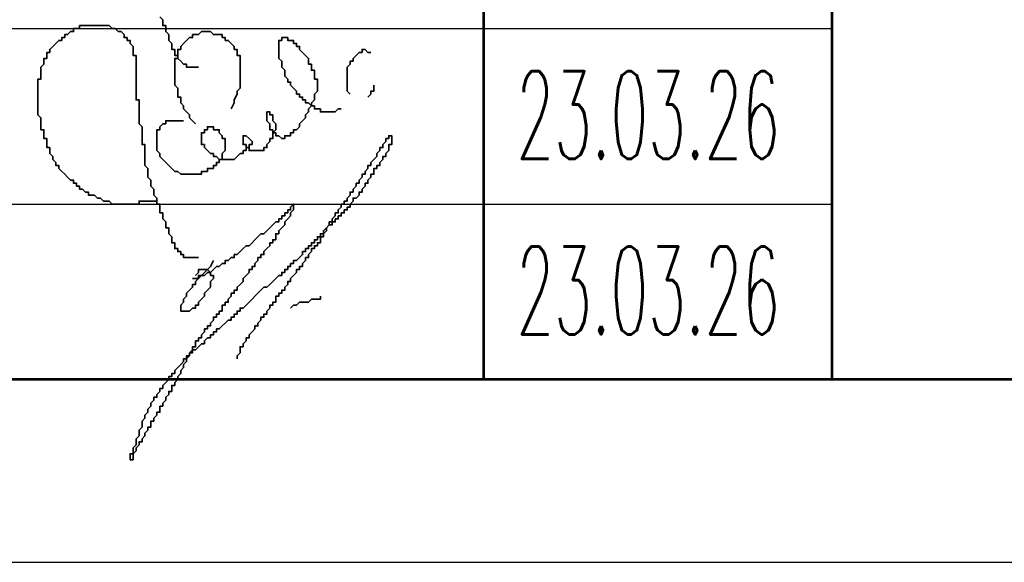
# Model space of a CAD drawing. Header units: millimetres. Extents: x -4 to 206, y 6 to 303.
# Tile 3 of 11: x 57 to 85, y 6 to 22. Entities that reach past the tile are written whole.
import ezdxf
from ezdxf.xclip import XClip

# ---------------------------------------------------------------- set-up
doc = ezdxf.new("R2010")
doc.units = ezdxf.units.MM
doc.header["$MEASUREMENT"] = 0
doc.header["$XCLIPFRAME"] = 0
doc.layers.get('0').update_dxf_attribs({"linetype": 'CONTINUOUS'})
doc.styles.add('simplex.shx', font='simplex.shx', dxfattribs={"width": 0.9, "height": 2})

# ---------------------------------------------------------------- blocks, each defined once
blk = doc.blocks.new('MF607_4')
at = {"color": 7, "linetype": 'Continuous', "lineweight": 53, "true_color": 0x000007}
blk.add_lwpolyline([(199.729, 297.011), (199.729, 11.515), (15.748, 11.515)], dxfattribs=at)

msp = doc.modelspace()

# ---------------------------------------------------------------- linework, layer by layer
at = {"color": 7, "linetype": 'Continuous', "lineweight": 53, "true_color": 0x000007}
for p, q in [((70.443, 11.515), (70.443, 51.308)), ((80.349, 51.308), (80.349, 11.515))]:
    msp.add_line(p, q, dxfattribs=at)
at = {"color": 7, "linetype": 'Continuous', "lineweight": 25, "true_color": 0x000007}
for p, q in [((15.748, 21.505), (80.349, 21.505)), ((15.748, 16.51), (80.349, 16.51))]:
    msp.add_line(p, q, dxfattribs=at)
at = {"color": 7, "linetype": 'Continuous', "lineweight": 25}
msp.add_line((-4.174, 6.309), (205.791, 6.309), dxfattribs=at)
at = {"color": 7, "linetype": 'Continuous', "lineweight": 35, "true_color": 0x000007}
for points in [[(62.315, 14.986), (62.23, 14.986), (62.145, 14.986), (62.061, 14.986), (61.976, 14.986), (61.891, 14.986), (61.891, 15.071), (61.807, 15.071), (61.807, 15.155), (61.722, 15.155), (61.722, 15.24), (61.637, 15.24), (61.637, 15.325), (61.637, 15.409), (61.553, 15.409), (61.553, 15.494), (61.553, 15.579), (61.468, 15.663), (61.468, 15.748), (61.468, 15.833), (61.383, 15.833), (61.383, 15.917), (61.383, 16.002), (61.299, 16.087), (61.299, 16.171), (61.299, 16.256), (61.214, 16.256), (61.214, 16.341), (61.214, 16.425), (61.214, 16.51), (61.129, 16.51), (61.129, 16.595), (61.129, 16.679), (61.045, 16.764), (61.045, 16.849), (61.045, 16.933), (60.96, 17.018), (60.96, 17.103), (60.96, 17.187), (60.875, 17.272), (60.875, 17.357), (60.875, 17.441), (60.875, 17.526), (60.791, 17.611), (60.791, 17.695), (60.791, 17.78), (60.791, 17.865), (60.791, 17.949), (60.791, 18.034), (60.791, 18.119), (60.791, 18.203), (60.706, 18.203), (60.706, 18.288), (60.706, 18.373), (60.706, 18.457), (60.706, 18.542), (60.706, 18.627), (60.706, 18.711), (60.621, 18.796), (60.621, 18.881), (60.621, 18.965), (60.621, 19.05), (60.621, 19.135), (60.621, 19.219), (60.621, 19.304), (60.621, 19.389), (60.621, 19.473), (60.537, 19.473), (60.537, 19.558), (60.537, 19.643), (60.537, 19.727), (60.537, 19.812), (60.537, 19.897), (60.537, 19.981), (60.537, 20.066), (60.537, 20.151), (60.537, 20.235), (60.537, 20.32), (60.537, 20.405), (60.537, 20.489), (60.537, 20.574), (60.537, 20.659), (60.537, 20.743), (60.452, 20.743), (60.452, 20.828), (60.452, 20.913), (60.452, 20.997), (60.367, 21.082), (60.367, 21.167), (60.283, 21.167), (60.283, 21.251), (60.198, 21.251), (60.198, 21.336), (60.113, 21.421), (60.029, 21.421), (59.944, 21.505), (59.859, 21.505), (59.775, 21.59), (59.69, 21.59), (59.605, 21.59), (59.521, 21.59), (59.436, 21.59), (59.351, 21.59), (59.267, 21.59), (59.182, 21.59), (59.097, 21.59), (59.013, 21.59), (58.928, 21.59), (58.928, 21.505), (58.843, 21.505), (58.759, 21.505), (58.759, 21.421), (58.674, 21.421), (58.589, 21.336), (58.505, 21.336), (58.505, 21.251), (58.42, 21.251), (58.42, 21.167), (58.335, 21.167), (58.251, 21.082), (58.166, 20.997), (58.081, 20.913), (58.081, 20.828), (57.997, 20.828), (57.997, 20.743), (57.997, 20.659), (57.912, 20.659), (57.912, 20.574), (57.912, 20.489), (57.827, 20.405), (57.827, 20.32), (57.827, 20.235), (57.827, 20.151), (57.827, 20.066), (57.743, 20.066), (57.743, 19.981), (57.743, 19.897), (57.743, 19.812), (57.743, 19.727), (57.743, 19.643), (57.743, 19.558), (57.743, 19.473), (57.743, 19.389), (57.743, 19.304), (57.743, 19.219), (57.743, 19.135), (57.743, 19.05), (57.827, 18.965), (57.827, 18.881), (57.827, 18.796), (57.827, 18.711), (57.827, 18.627), (57.912, 18.627), (57.912, 18.542), (57.912, 18.457), (57.912, 18.373), (57.997, 18.373), (57.997, 18.288), (57.997, 18.203)], [(62.315, 20.405), (62.23, 20.405), (62.145, 20.405), (62.061, 20.405), (61.976, 20.405), (61.976, 20.489), (61.891, 20.489), (61.807, 20.574), (61.722, 20.659), (61.722, 20.743), (61.637, 20.743), (61.637, 20.828), (61.637, 20.913), (61.553, 20.913), (61.553, 20.997), (61.553, 21.082), (61.468, 21.167), (61.468, 21.251), (61.468, 21.336), (61.383, 21.421), (61.383, 21.505), (61.383, 21.59), (61.299, 21.59), (61.299, 21.675), (61.299, 21.759), (61.214, 21.844)], [(63.246, 19.219), (63.331, 19.389), (63.331, 19.473), (63.415, 19.643), (63.415, 19.727), (63.5, 19.812), (63.5, 19.897), (63.5, 19.981), (63.5, 20.066), (63.5, 20.151), (63.5, 20.235), (63.5, 20.32), (63.5, 20.405), (63.5, 20.489), (63.5, 20.574), (63.5, 20.659), (63.5, 20.743), (63.415, 20.743), (63.415, 20.828), (63.415, 20.913), (63.331, 20.913), (63.331, 20.997), (63.246, 21.082), (63.161, 21.167), (63.077, 21.167), (63.077, 21.251), (62.992, 21.251), (62.992, 21.336), (62.907, 21.336), (62.823, 21.336), (62.738, 21.336), (62.653, 21.421), (62.569, 21.421), (62.484, 21.421), (62.399, 21.421), (62.315, 21.336), (62.23, 21.336), (62.145, 21.336), (62.145, 21.251), (62.061, 21.251), (61.976, 21.167), (61.891, 21.082), (61.807, 20.997), (61.807, 20.913), (61.722, 20.913), (61.722, 20.828), (61.722, 20.743), (61.722, 20.659), (61.637, 20.659), (61.637, 20.574), (61.637, 20.489), (61.637, 20.405), (61.637, 20.32), (61.637, 20.235), (61.637, 20.151), (61.637, 20.066), (61.637, 19.981), (61.637, 19.897), (61.722, 19.812), (61.722, 19.727), (61.722, 19.643), (61.722, 19.558), (61.807, 19.558), (61.807, 19.473), (61.807, 19.389), (61.891, 19.304), (61.891, 19.219), (61.976, 19.135), (62.061, 19.05), (62.061, 18.965), (62.145, 18.881), (62.23, 18.796)], [(65.617, 19.473), (65.617, 19.558), (65.617, 19.643), (65.701, 19.727), (65.701, 19.812), (65.701, 19.897), (65.701, 19.981), (65.701, 20.066), (65.617, 20.066), (65.617, 20.151), (65.617, 20.235), (65.617, 20.32), (65.532, 20.32), (65.532, 20.405), (65.532, 20.489), (65.447, 20.489), (65.447, 20.574), (65.447, 20.659), (65.363, 20.743), (65.278, 20.828), (65.193, 20.913), (65.193, 20.997), (65.109, 20.997), (65.109, 21.082), (65.024, 21.082), (65.024, 21.167), (64.939, 21.167), (64.855, 21.167), (64.855, 21.251), (64.77, 21.251), (64.685, 21.251), (64.685, 21.167), (64.601, 21.167), (64.601, 21.082), (64.601, 20.997), (64.601, 20.913), (64.601, 20.828), (64.601, 20.743), (64.601, 20.659), (64.685, 20.574), (64.685, 20.489), (64.685, 20.405), (64.77, 20.32), (64.77, 20.235), (64.77, 20.151), (64.855, 20.066), (64.855, 19.981), (64.939, 19.981), (64.939, 19.897), (65.024, 19.812), (65.109, 19.727), (65.109, 19.643), (65.193, 19.643), (65.193, 19.558), (65.278, 19.558), (65.278, 19.473), (65.363, 19.473), (65.363, 19.389), (65.447, 19.389), (65.532, 19.304), (65.617, 19.304), (65.617, 19.219), (65.701, 19.219), (65.786, 19.219), (65.786, 19.135), (65.871, 19.135), (65.955, 19.135), (66.04, 19.135), (66.125, 19.135), (66.209, 19.135), (66.294, 19.219), (66.379, 19.219)], [(67.225, 20.828), (67.141, 20.828), (67.056, 20.913), (66.971, 20.913), (66.971, 20.828), (66.887, 20.828), (66.802, 20.743), (66.717, 20.659), (66.717, 20.574), (66.633, 20.574), (66.633, 20.489), (66.548, 20.405), (66.548, 20.32), (66.548, 20.235), (66.548, 20.151), (66.548, 20.066), (66.548, 19.981), (66.548, 19.897), (66.548, 19.812), (66.548, 19.727), (66.633, 19.643)], [(67.141, 19.558), (67.225, 19.643), (67.225, 19.727), (67.31, 19.727), (67.31, 19.812), (67.31, 19.897)], [(61.891, 18.881), (61.722, 18.881), (61.637, 18.881), (61.553, 18.881), (61.468, 18.881), (61.383, 18.881), (61.383, 18.796), (61.299, 18.796), (61.214, 18.711), (61.214, 18.627), (61.129, 18.627), (61.129, 18.542), (61.129, 18.457), (61.129, 18.373), (61.129, 18.288), (61.129, 18.203), (61.129, 18.119), (61.129, 18.034), (61.214, 17.949), (61.214, 17.865), (61.299, 17.78), (61.383, 17.695), (61.468, 17.611), (61.553, 17.526), (61.637, 17.441), (61.722, 17.441), (61.807, 17.357), (61.891, 17.357), (61.976, 17.357), (62.061, 17.357), (62.145, 17.357), (62.23, 17.357), (62.315, 17.357), (62.399, 17.357), (62.399, 17.441), (62.484, 17.441), (62.569, 17.441), (62.569, 17.526), (62.653, 17.526), (62.738, 17.526), (62.738, 17.611), (62.823, 17.611), (62.823, 17.695), (62.907, 17.695), (62.907, 17.78), (62.992, 17.78), (62.992, 17.865), (62.992, 17.949), (63.077, 18.034), (63.077, 18.119), (63.077, 18.203), (63.077, 18.288), (63.077, 18.373), (62.992, 18.373), (62.992, 18.457), (62.907, 18.542), (62.907, 18.627), (62.823, 18.627), (62.738, 18.627), (62.738, 18.711), (62.653, 18.711), (62.569, 18.711), (62.569, 18.627), (62.484, 18.627), (62.484, 18.542), (62.399, 18.542), (62.399, 18.457), (62.399, 18.373), (62.399, 18.288), (62.399, 18.203), (62.484, 18.203), (62.484, 18.119), (62.569, 18.034), (62.653, 17.949), (62.738, 17.949), (62.738, 17.865), (62.823, 17.865), (62.907, 17.78), (62.992, 17.78), (63.077, 17.78), (63.161, 17.78), (63.246, 17.78), (63.331, 17.78), (63.415, 17.865), (63.5, 17.949), (63.585, 17.949), (63.585, 18.034), (63.669, 18.034), (63.669, 18.119), (63.754, 18.119), (63.754, 18.203), (63.839, 18.203), (63.839, 18.288), (63.754, 18.373), (63.669, 18.457), (63.585, 18.457), (63.585, 18.373), (63.585, 18.288), (63.585, 18.203), (63.669, 18.203), (63.669, 18.119), (63.754, 18.119), (63.754, 18.034), (63.839, 18.034), (63.923, 18.034), (64.008, 18.034), (64.093, 18.034), (64.177, 18.034), (64.177, 18.119), (64.262, 18.119), (64.262, 18.203), (64.347, 18.288), (64.347, 18.373), (64.431, 18.373), (64.431, 18.457), (64.431, 18.542), (64.516, 18.627), (64.516, 18.711), (64.516, 18.796), (64.431, 18.881), (64.431, 18.965), (64.431, 19.05), (64.347, 19.05), (64.347, 19.135), (64.262, 19.135), (64.262, 19.05), (64.262, 18.965), (64.262, 18.881), (64.347, 18.796), (64.347, 18.711), (64.347, 18.627), (64.431, 18.627), (64.431, 18.542), (64.516, 18.542), (64.516, 18.457), (64.601, 18.457), (64.685, 18.373), (64.77, 18.373), (64.77, 18.457), (64.855, 18.457), (64.939, 18.457), (64.939, 18.542), (65.024, 18.542), (65.024, 18.627), (65.109, 18.627), (65.193, 18.711), (65.193, 18.796), (65.278, 18.881), (65.363, 18.965), (65.363, 19.05), (65.447, 19.135), (65.447, 19.219), (65.532, 19.304), (65.532, 19.389), (65.617, 19.473)], [(60.706, 10.329), (60.791, 10.414), (60.791, 10.499), (60.875, 10.583), (60.875, 10.668), (60.96, 10.753), (60.96, 10.837), (61.045, 10.922), (61.045, 11.007), (61.129, 11.007), (61.129, 11.091), (61.214, 11.176), (61.214, 11.261), (61.299, 11.261), (61.299, 11.345), (61.383, 11.43), (61.468, 11.515), (61.468, 11.599), (61.553, 11.599), (61.553, 11.684), (61.637, 11.684), (61.637, 11.769), (61.722, 11.853), (61.807, 11.938), (61.891, 12.023), (61.891, 12.107), (61.976, 12.107), (61.976, 12.192), (62.061, 12.192), (62.061, 12.277), (62.145, 12.277), (62.145, 12.361), (62.23, 12.361), (62.315, 12.446), (62.399, 12.531), (62.484, 12.531), (62.484, 12.615), (62.569, 12.7), (62.653, 12.7), (62.653, 12.785), (62.738, 12.785), (62.738, 12.869), (62.823, 12.869), (62.823, 12.954), (62.907, 12.954), (62.992, 13.039), (63.077, 13.123), (63.161, 13.208), (63.246, 13.208), (63.246, 13.293), (63.331, 13.293), (63.331, 13.377), (63.415, 13.377), (63.415, 13.462), (63.5, 13.462), (63.5, 13.547), (63.585, 13.547), (63.669, 13.631), (63.754, 13.716), (63.839, 13.801), (63.923, 13.885), (64.008, 13.97), (64.093, 14.055), (64.177, 14.139), (64.262, 14.139), (64.347, 14.224), (64.431, 14.309), (64.516, 14.393), (64.601, 14.478), (64.685, 14.478), (64.685, 14.563), (64.77, 14.563), (64.77, 14.647), (64.855, 14.647), (64.855, 14.732), (64.939, 14.732), (64.939, 14.817), (65.024, 14.817), (65.024, 14.901), (65.109, 14.901), (65.193, 14.986), (65.278, 15.071), (65.278, 15.155), (65.363, 15.155), (65.363, 15.24), (65.447, 15.24), (65.447, 15.325), (65.532, 15.325), (65.532, 15.409), (65.617, 15.409), (65.617, 15.494), (65.701, 15.494), (65.701, 15.579), (65.786, 15.579), (65.786, 15.663), (65.871, 15.663), (65.871, 15.748), (65.955, 15.833), (66.04, 15.917), (66.125, 15.917), (66.125, 16.002), (66.209, 16.002), (66.209, 16.087), (66.294, 16.087), (66.294, 16.171), (66.379, 16.171), (66.379, 16.256), (66.463, 16.256), (66.463, 16.341), (66.548, 16.341), (66.548, 16.425), (66.633, 16.425), (66.633, 16.51), (66.717, 16.595), (66.717, 16.679), (66.802, 16.679), (66.887, 16.764), (66.887, 16.849), (66.971, 16.849), (66.971, 16.933), (67.056, 17.018), (67.056, 17.103), (67.141, 17.103), (67.141, 17.187), (67.225, 17.272), (67.225, 17.357), (67.31, 17.357), (67.31, 17.441), (67.31, 17.526), (67.395, 17.526), (67.395, 17.611), (67.479, 17.611), (67.479, 17.695), (67.564, 17.78), (67.564, 17.865), (67.649, 17.865), (67.649, 17.949), (67.733, 18.034), (67.733, 18.119), (67.733, 18.203), (67.818, 18.203), (67.818, 18.288), (67.818, 18.373), (67.818, 18.457), (67.733, 18.457), (67.733, 18.373), (67.649, 18.373), (67.649, 18.288), (67.564, 18.203), (67.564, 18.119), (67.479, 18.119), (67.479, 18.034), (67.395, 17.949), (67.395, 17.865), (67.31, 17.78), (67.225, 17.695), (67.225, 17.611), (67.141, 17.611), (67.141, 17.526), (67.056, 17.441), (67.056, 17.357), (66.971, 17.357), (66.971, 17.272), (66.887, 17.187), (66.887, 17.103), (66.802, 17.103)], [(57.997, 18.203), (57.997, 18.119), (58.081, 18.119), (58.081, 18.034), (58.081, 17.949), (58.166, 17.865), (58.166, 17.78), (58.251, 17.695), (58.251, 17.611), (58.335, 17.611), (58.335, 17.526), (58.42, 17.441), (58.505, 17.357), (58.589, 17.272), (58.674, 17.187), (58.759, 17.187), (58.759, 17.103), (58.843, 17.103), (58.843, 17.018), (58.928, 17.018), (58.928, 16.933), (59.013, 16.933), (59.097, 16.849), (59.182, 16.849), (59.182, 16.764), (59.267, 16.764), (59.351, 16.764), (59.436, 16.679), (59.521, 16.679), (59.605, 16.595), (59.69, 16.595), (59.775, 16.595), (59.859, 16.51), (59.944, 16.51), (60.029, 16.51), (60.113, 16.51), (60.198, 16.51), (60.283, 16.51), (60.367, 16.51), (60.452, 16.51), (60.537, 16.51), (60.621, 16.51), (60.621, 16.595), (60.706, 16.595), (60.791, 16.595), (60.875, 16.595), (61.045, 16.595), (61.129, 16.595)], [(66.802, 17.103), (66.802, 17.018), (66.717, 16.933), (66.717, 16.849), (66.633, 16.849), (66.633, 16.764), (66.548, 16.679), (66.548, 16.595), (66.463, 16.595), (66.463, 16.51), (66.379, 16.51), (66.379, 16.425), (66.294, 16.341), (66.294, 16.256), (66.209, 16.256), (66.209, 16.171), (66.125, 16.087), (66.125, 16.002), (66.04, 16.002), (66.04, 15.917), (65.955, 15.833), (65.955, 15.748), (65.871, 15.663), (65.871, 15.579), (65.786, 15.579), (65.786, 15.494), (65.786, 15.409), (65.701, 15.409), (65.701, 15.325), (65.617, 15.325), (65.617, 15.24), (65.532, 15.24), (65.532, 15.155), (65.447, 15.071), (65.447, 14.986), (65.363, 14.986), (65.363, 14.901), (65.278, 14.817), (65.278, 14.732), (65.193, 14.732), (65.193, 14.647), (65.109, 14.647), (65.109, 14.563), (65.024, 14.478), (64.939, 14.393), (64.939, 14.309), (64.855, 14.309), (64.855, 14.224), (64.77, 14.139), (64.77, 14.055), (64.685, 14.055), (64.685, 13.97), (64.601, 13.97), (64.601, 13.885), (64.516, 13.885), (64.516, 13.801), (64.516, 13.716), (64.431, 13.716), (64.431, 13.631), (64.347, 13.631), (64.347, 13.547), (64.262, 13.462), (64.262, 13.377), (64.177, 13.377), (64.177, 13.293), (64.093, 13.293), (64.093, 13.208), (64.008, 13.123), (64.008, 13.039), (63.923, 13.039), (63.923, 12.954), (63.839, 12.869), (63.754, 12.785), (63.754, 12.7), (63.669, 12.7), (63.669, 12.615), (63.585, 12.531), (63.585, 12.446), (63.5, 12.446), (63.5, 12.361), (63.5, 12.277), (63.415, 12.192), (63.415, 12.107)], [(62.145, 14.393), (62.315, 14.393), (62.399, 14.478), (62.484, 14.478), (62.569, 14.563), (62.653, 14.563), (62.738, 14.647), (62.823, 14.732), (62.907, 14.732), (62.992, 14.817), (63.077, 14.817), (63.077, 14.901), (63.161, 14.901), (63.246, 14.986), (63.331, 14.986), (63.331, 15.071), (63.415, 15.071), (63.5, 15.155), (63.585, 15.24), (63.669, 15.325), (63.754, 15.325), (63.839, 15.409), (63.923, 15.494), (64.008, 15.579), (64.093, 15.663), (64.177, 15.663), (64.262, 15.748), (64.347, 15.833), (64.431, 15.917), (64.516, 16.002), (64.601, 16.002), (64.601, 16.087), (64.685, 16.087), (64.685, 16.171), (64.77, 16.171), (64.77, 16.256), (64.855, 16.256), (64.855, 16.341), (64.939, 16.341), (64.939, 16.425), (65.024, 16.51), (65.024, 16.425), (65.024, 16.341), (64.939, 16.256), (64.939, 16.171), (64.855, 16.087), (64.77, 16.002), (64.77, 15.917), (64.685, 15.833), (64.601, 15.748), (64.601, 15.663), (64.516, 15.663), (64.516, 15.579), (64.516, 15.494), (64.431, 15.494), (64.431, 15.409), (64.347, 15.409), (64.347, 15.325), (64.262, 15.24), (64.177, 15.155), (64.177, 15.071), (64.093, 15.071), (64.093, 14.986), (64.008, 14.986), (64.008, 14.901), (63.923, 14.817), (63.923, 14.732), (63.839, 14.732), (63.839, 14.647), (63.754, 14.647), (63.754, 14.563), (63.669, 14.478), (63.585, 14.393), (63.585, 14.309), (63.5, 14.224), (63.415, 14.139), (63.415, 14.055), (63.331, 14.055), (63.331, 13.97), (63.246, 13.97), (63.246, 13.885), (63.161, 13.801), (63.161, 13.716), (63.077, 13.716), (63.077, 13.631), (62.992, 13.631), (62.992, 13.547), (62.992, 13.462), (62.907, 13.462), (62.907, 13.377), (62.823, 13.377), (62.823, 13.293), (62.738, 13.293), (62.738, 13.208), (62.653, 13.123), (62.653, 13.039), (62.569, 13.039), (62.569, 12.954), (62.484, 12.954), (62.484, 12.869), (62.399, 12.785), (62.399, 12.7), (62.315, 12.7), (62.315, 12.615), (62.23, 12.615), (62.23, 12.531), (62.23, 12.446), (62.145, 12.446), (62.145, 12.361), (62.061, 12.277), (62.061, 12.192), (61.976, 12.107), (61.976, 12.023), (61.891, 11.938), (61.891, 11.853), (61.807, 11.769), (61.807, 11.684), (61.722, 11.599), (61.722, 11.515), (61.637, 11.43), (61.637, 11.345), (61.553, 11.345), (61.553, 11.261), (61.553, 11.176), (61.468, 11.176), (61.468, 11.091), (61.383, 11.007), (61.383, 10.922), (61.299, 10.837), (61.299, 10.753), (61.214, 10.753), (61.214, 10.668), (61.214, 10.583), (61.129, 10.583), (61.129, 10.499), (61.045, 10.414), (61.045, 10.329), (60.96, 10.329), (60.96, 10.245), (60.96, 10.16), (60.875, 10.16), (60.875, 10.075), (60.791, 9.991), (60.791, 9.906), (60.706, 9.821), (60.706, 9.737), (60.621, 9.737), (60.621, 9.652), (60.537, 9.567), (60.537, 9.483), (60.452, 9.398), (60.452, 9.313), (60.452, 9.229), (60.367, 9.229), (60.367, 9.313), (60.367, 9.398), (60.452, 9.398), (60.452, 9.483), (60.452, 9.567), (60.537, 9.652), (60.537, 9.737), (60.537, 9.821), (60.621, 9.906), (60.621, 10.075), (60.706, 10.16), (60.706, 10.245), (60.706, 10.329)], [(62.738, 14.901), (62.653, 14.732), (62.569, 14.647), (62.484, 14.563), (62.399, 14.478), (62.315, 14.478), (62.315, 14.393), (62.23, 14.309), (62.23, 14.224), (62.145, 14.224), (62.145, 14.139), (62.061, 14.055), (61.976, 13.97), (61.976, 13.885), (61.891, 13.801), (61.891, 13.716), (61.807, 13.631), (61.807, 13.547), (61.807, 13.462), (61.891, 13.462), (61.976, 13.462), (62.061, 13.462), (62.145, 13.547), (62.23, 13.547), (62.23, 13.631), (62.315, 13.631), (62.315, 13.716), (62.399, 13.801), (62.484, 13.885), (62.484, 13.97), (62.569, 14.055), (62.653, 14.139), (62.653, 14.224), (62.653, 14.309), (62.738, 14.393), (62.738, 14.478), (62.653, 14.478), (62.653, 14.563), (62.569, 14.647), (62.484, 14.647), (62.399, 14.647), (62.315, 14.647), (62.315, 14.563), (62.23, 14.478)], [(64.939, 13.547), (65.024, 13.631), (65.109, 13.631), (65.193, 13.716), (65.278, 13.716), (65.363, 13.716), (65.447, 13.716), (65.532, 13.801), (65.617, 13.801), (65.701, 13.801), (65.786, 13.801), (65.786, 13.885)]]:
    msp.add_lwpolyline(points, dxfattribs=at)

# ---------------------------------------------------------------- block references
at = {"color": 7, "true_color": 0xffffff}
ref = msp.add_blockref('MF607_4', (0, 0), dxfattribs=at)
XClip(ref).set_block_clipping_path([(15.409333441, 11.0913335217), (200.1519975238, 297.0106599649)])

# ---------------------------------------------------------------- texts
at = {"color": 7, "lineweight": 20, "style": 'simplex.shx', "width": 0.5}
for p in [(71.368, 17.793), (71.368, 12.798)]:
    msp.add_text('23.03.26', height=2.5, dxfattribs=at).set_placement(p)

doc.saveas('drawing.dxf')
